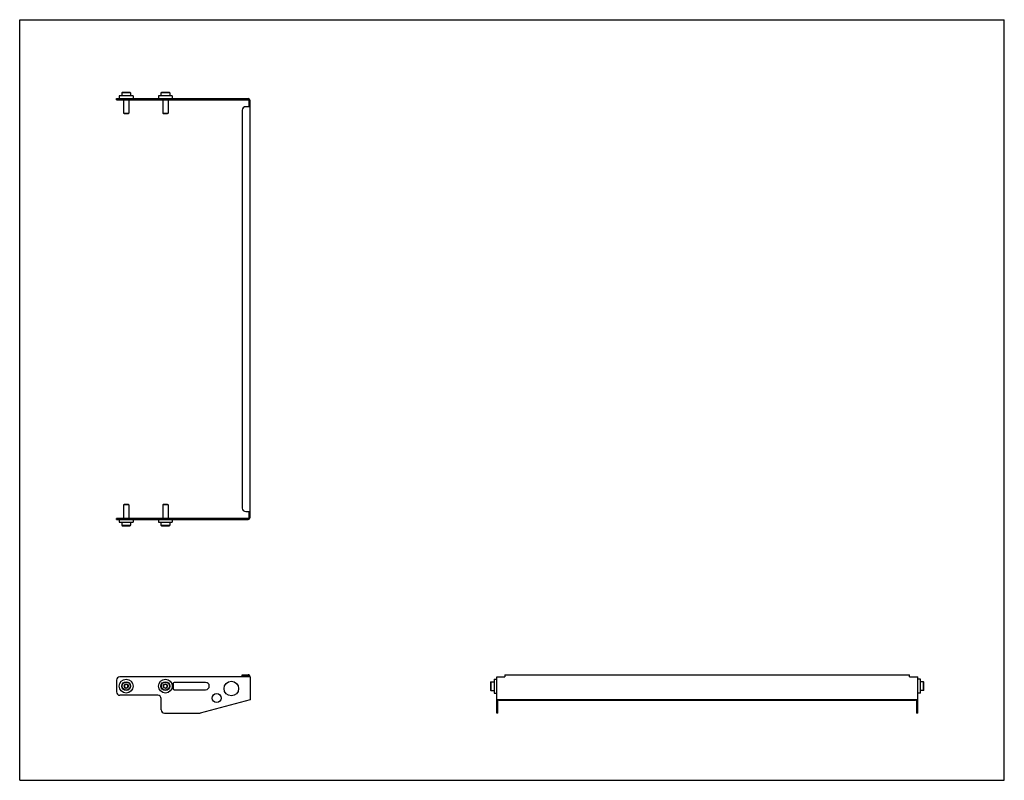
# Model space of a CAD drawing. Header units: inches. Extents: x 0 to 44, y 0 to 34.
import ezdxf

# ---------------------------------------------------------------- set-up
doc = ezdxf.new("R2010")
doc.units = ezdxf.units.IN
doc.header["$LTSCALE"] = 2.42
doc.header["$MEASUREMENT"] = 0
doc.layers.get('0').update_dxf_attribs({"linetype": 'CONTINUOUS'})
for name, color, linetype in [('207125_18_1_BL0', 7, 'CONTINUOUS'), ('605279P_1_1_BL3', 7, 'CONTINUOUS'), ('605279P_1_1_BL4', 7, 'CONTINUOUS'), ('605279P_1_1_BL7', 7, 'CONTINUOUS'), ('605279P_1_1_BL8', 7, 'CONTINUOUS'), ('9506XXM_950620M_1_1_BL1', 7, 'CONTINUOUS'), ('9506XXM_950620M_1_1_BL2', 7, 'CONTINUOUS'), ('9506XXM_950620M_1_1_BL5', 7, 'CONTINUOUS'), ('9506XXM_950620M_1_1_BL6', 7, 'CONTINUOUS')]:
    doc.layers.add(name, color=color, linetype=linetype)

# ---------------------------------------------------------------- blocks, each defined once
blk = doc.blocks.new('207125_18_1_BL0', base_point=(22.226, 16.735))
at = {"layer": '207125_18_1_BL0', "color": 7, "linetype": 'CONTINUOUS'}
for p, q in [((4.323, 30.422), (4.323, 30.47)), ((4.323, 30.47), (10.203, 30.47)), ((4.323, 30.422), (10.203, 30.422)), ((10.251, 30.11), (10.251, 30.374)), ((10.299, 11.755), (10.299, 30.374)), ((9.949, 29.96), (9.949, 12.17)), ((10.299, 30.11), (10.099, 30.11)), ((10.099, 12.02), (10.299, 12.02)), ((10.251, 11.755), (10.251, 12.02)), ((10.203, 11.707), (4.323, 11.707)), ((4.323, 11.659), (4.323, 11.707)), ((4.323, 11.659), (10.203, 11.659)), ((4.323, 4.475), (4.323, 3.95)), ((10.299, 4.625), (4.473, 4.625)), ((9.949, 4.721), (10.203, 4.721)), ((9.949, 4.673), (9.949, 4.721)), ((9.949, 4.673), (10.203, 4.673)), ((10.299, 4.625), (10.299, 3.603)), ((21.318, 3), (21.318, 4.625)), ((21.318, 4.625), (21.679, 4.625)), ((21.679, 4.721), (21.679, 4.625)), ((21.679, 4.721), (39.769, 4.721)), ((39.769, 4.625), (39.769, 4.721)), ((39.769, 4.625), (40.129, 4.625)), ((40.129, 3), (40.129, 4.625)), ((6.86, 4.325), (6.86, 4.1)), ((8.31, 4.375), (6.91, 4.375)), ((6.91, 4.05), (8.31, 4.05)), ((6.174, 3.8), (4.473, 3.8)), ((6.324, 3.15), (6.324, 3.65)), ((10.299, 3.603), (8.068, 3.005)), ((21.366, 3), (21.366, 3.577)), ((40.033, 3.603), (21.414, 3.603)), ((21.414, 3.59), (40.033, 3.59)), ((40.081, 3.577), (40.081, 3)), ((6.474, 3), (8.029, 3)), ((21.366, 3), (21.318, 3)), ((40.129, 3), (40.081, 3))]:
    blk.add_line(p, q, dxfattribs=at)
for centre, radius in [((9.458, 4.102), 0.325), ((8.8, 3.675), 0.2)]:
    blk.add_circle(centre, radius, dxfattribs=at)
for centre, radius, start, end in [((10.203, 30.374), 0.096, 0, 90), ((10.203, 30.374), 0.048, 0, 90), ((10.099, 29.96), 0.15, 90, 180), ((10.099, 12.17), 0.15, 180, 270), ((10.203, 11.755), 0.096, 270, 360), ((10.203, 11.755), 0.048, 270, 360), ((4.473, 4.475), 0.15, 90, 180), ((10.203, 4.625), 0.096, 0, 90), ((10.203, 4.625), 0.048, 0, 90), ((6.91, 4.325), 0.05, 90, 180), ((6.91, 4.1), 0.05, 180, 270), ((8.31, 4.212), 0.163, 270, 90), ((4.473, 3.95), 0.15, 180, 270), ((6.174, 3.65), 0.15, 0, 90), ((6.474, 3.15), 0.15, 180, 270), ((8.029, 3.15), 0.15, 270, 285)]:
    blk.add_arc(centre, radius, start, end, dxfattribs=at)
for centre, major_axis, start_param, end_param in [((21.414, 3.577), (0.096, 0), 7.853982, 9.424778), ((21.414, 3.577), (0.048, 0), 1.570796, 3.141593), ((40.033, 3.577), (0.096, 0), 6.283185, 7.853982), ((40.033, 3.577), (0.048, 0), 0, 1.570796)]:
    blk.add_ellipse(centre, major_axis=major_axis, ratio=0.267949, start_param=start_param, end_param=end_param, dxfattribs=at)
blk = doc.blocks.new('9506XXM_950620M_1_1_BL1', base_point=(4.761, 8.171))
at = {"layer": '9506XXM_950620M_1_1_BL1', "color": 7, "linetype": 'CONTINUOUS'}
for p, q in [((4.662, 12.327), (4.642, 12.307)), ((4.859, 12.327), (4.662, 12.327)), ((4.859, 12.327), (4.879, 12.307)), ((4.879, 12.307), (4.642, 12.307)), ((4.642, 12.307), (4.642, 11.707)), ((4.879, 12.307), (4.879, 11.707)), ((4.564, 11.539), (4.564, 11.401)), ((4.957, 11.539), (4.957, 11.401)), ((4.564, 11.401), (4.957, 11.401)), ((4.564, 11.401), (4.583, 11.382)), ((4.583, 11.382), (4.938, 11.382)), ((4.957, 11.401), (4.938, 11.382)), ((4.761, 4.303), (4.682, 4.258)), ((4.682, 4.258), (4.682, 4.167)), ((4.682, 4.167), (4.761, 4.121)), ((4.839, 4.258), (4.761, 4.303)), ((4.761, 4.121), (4.839, 4.167)), ((4.839, 4.167), (4.839, 4.258))]:
    blk.add_line(p, q, dxfattribs=at)
for radius in [0.197, 0.177, 0.0909]:
    blk.add_circle((4.761, 4.212), radius, dxfattribs=at)
blk = doc.blocks.new('9506XXM_950620M_1_1_BL2', base_point=(13.756, 8.171))
at = {"layer": '9506XXM_950620M_1_1_BL2', "color": 7, "linetype": 'CONTINUOUS'}
for p, q in [((6.412, 12.327), (6.392, 12.307)), ((6.609, 12.327), (6.412, 12.327)), ((6.609, 12.327), (6.629, 12.307)), ((6.629, 12.307), (6.392, 12.307)), ((6.392, 12.307), (6.392, 11.707)), ((6.629, 12.307), (6.629, 11.707)), ((6.314, 11.539), (6.314, 11.401)), ((6.707, 11.539), (6.707, 11.401)), ((6.314, 11.401), (6.707, 11.401)), ((6.314, 11.401), (6.333, 11.382)), ((6.333, 11.382), (6.688, 11.382)), ((6.707, 11.401), (6.688, 11.382)), ((21.041, 4.389), (21.06, 4.409)), ((21.06, 4.409), (21.06, 4.015)), ((21.06, 4.409), (21.198, 4.409)), ((6.511, 4.303), (6.432, 4.258)), ((6.432, 4.258), (6.432, 4.167)), ((6.432, 4.167), (6.511, 4.121)), ((6.589, 4.258), (6.511, 4.303)), ((6.511, 4.121), (6.589, 4.167)), ((6.589, 4.167), (6.589, 4.258)), ((21.041, 4.389), (21.041, 4.035)), ((21.041, 4.035), (21.06, 4.015)), ((21.06, 4.015), (21.198, 4.015))]:
    blk.add_line(p, q, dxfattribs=at)
for radius in [0.197, 0.177, 0.0909]:
    blk.add_circle((6.511, 4.212), radius, dxfattribs=at)
blk = doc.blocks.new('605279P_1_1_BL3', base_point=(4.761, 7.781))
at = {"layer": '605279P_1_1_BL3', "color": 7, "linetype": 'CONTINUOUS'}
for p, q in [((4.451, 11.659), (4.451, 11.539)), ((4.451, 11.539), (5.071, 11.539)), ((5.071, 11.659), (5.071, 11.539))]:
    blk.add_line(p, q, dxfattribs=at)
blk.add_circle((4.761, 4.212), 0.31, dxfattribs=at)
blk = doc.blocks.new('605279P_1_1_BL4', base_point=(13.759, 7.781))
at = {"layer": '605279P_1_1_BL4', "color": 7, "linetype": 'CONTINUOUS'}
for p, q in [((6.201, 11.659), (6.201, 11.539)), ((6.201, 11.539), (6.821, 11.539)), ((6.821, 11.659), (6.821, 11.539)), ((21.198, 4.522), (21.198, 3.902)), ((21.198, 4.522), (21.318, 4.522)), ((21.198, 3.902), (21.318, 3.902))]:
    blk.add_line(p, q, dxfattribs=at)
blk.add_circle((6.511, 4.212), 0.31, dxfattribs=at)
blk = doc.blocks.new('9506XXM_950620M_1_1_BL5', base_point=(4.761, 30.275))
at = {"layer": '9506XXM_950620M_1_1_BL5', "color": 7, "linetype": 'CONTINUOUS'}
for p, q in [((4.583, 30.748), (4.564, 30.728)), ((4.564, 30.728), (4.564, 30.59)), ((4.957, 30.728), (4.564, 30.728)), ((4.938, 30.748), (4.583, 30.748)), ((4.642, 30.422), (4.642, 29.822)), ((4.879, 30.422), (4.879, 29.822)), ((4.938, 30.748), (4.957, 30.728)), ((4.957, 30.728), (4.957, 30.59)), ((4.642, 29.822), (4.662, 29.803)), ((4.642, 29.822), (4.879, 29.822)), ((4.662, 29.803), (4.859, 29.803)), ((4.879, 29.822), (4.859, 29.803))]:
    blk.add_line(p, q, dxfattribs=at)
blk = doc.blocks.new('9506XXM_950620M_1_1_BL6', base_point=(23.36, 17.382))
at = {"layer": '9506XXM_950620M_1_1_BL6', "color": 7, "linetype": 'CONTINUOUS'}
for p, q in [((6.333, 30.748), (6.314, 30.728)), ((6.314, 30.728), (6.314, 30.59)), ((6.707, 30.728), (6.314, 30.728)), ((6.688, 30.748), (6.333, 30.748)), ((6.392, 30.422), (6.392, 29.822)), ((6.629, 30.422), (6.629, 29.822)), ((6.688, 30.748), (6.707, 30.728)), ((6.707, 30.728), (6.707, 30.59)), ((6.392, 29.822), (6.412, 29.803)), ((6.392, 29.822), (6.629, 29.822)), ((6.412, 29.803), (6.609, 29.803)), ((6.629, 29.822), (6.609, 29.803)), ((40.387, 4.409), (40.249, 4.409)), ((40.407, 4.389), (40.387, 4.409)), ((40.387, 4.015), (40.387, 4.409)), ((40.387, 4.015), (40.249, 4.015)), ((40.407, 4.035), (40.387, 4.015)), ((40.407, 4.035), (40.407, 4.389))]:
    blk.add_line(p, q, dxfattribs=at)
blk = doc.blocks.new('605279P_1_1_BL7', base_point=(4.761, 30.53))
at = {"layer": '605279P_1_1_BL7', "color": 7, "linetype": 'CONTINUOUS'}
for p, q in [((4.451, 30.59), (4.451, 30.47)), ((5.071, 30.59), (4.451, 30.59)), ((5.071, 30.59), (5.071, 30.47))]:
    blk.add_line(p, q, dxfattribs=at)
blk = doc.blocks.new('605279P_1_1_BL8', base_point=(23.225, 17.246))
at = {"layer": '605279P_1_1_BL8', "color": 7, "linetype": 'CONTINUOUS'}
for p, q in [((6.201, 30.59), (6.201, 30.47)), ((6.821, 30.59), (6.201, 30.59)), ((6.821, 30.59), (6.821, 30.47)), ((40.249, 4.522), (40.129, 4.522)), ((40.249, 3.902), (40.249, 4.522)), ((40.249, 3.902), (40.129, 3.902))]:
    blk.add_line(p, q, dxfattribs=at)

msp = doc.modelspace()

# ---------------------------------------------------------------- linework, layer by layer
at = {"color": 7, "linetype": 'CONTINUOUS'}
for p, q in [((0, 0), (0, 34)), ((0, 34), (44, 34)), ((44, 0), (44, 34)), ((0, 0), (44, 0))]:
    msp.add_line(p, q, dxfattribs=at)

# ---------------------------------------------------------------- block references
at = {"layer": '207125_18_1_BL0'}
msp.add_blockref('207125_18_1_BL0', (22.226, 16.735), dxfattribs=at)
at = {"layer": '605279P_1_1_BL3'}
msp.add_blockref('605279P_1_1_BL3', (4.761, 7.781), dxfattribs=at)
at = {"layer": '605279P_1_1_BL4'}
msp.add_blockref('605279P_1_1_BL4', (13.759, 7.781), dxfattribs=at)
at = {"layer": '605279P_1_1_BL7'}
msp.add_blockref('605279P_1_1_BL7', (4.761, 30.53), dxfattribs=at)
at = {"layer": '605279P_1_1_BL8'}
msp.add_blockref('605279P_1_1_BL8', (23.225, 17.246), dxfattribs=at)
at = {"layer": '9506XXM_950620M_1_1_BL1'}
msp.add_blockref('9506XXM_950620M_1_1_BL1', (4.761, 8.171), dxfattribs=at)
at = {"layer": '9506XXM_950620M_1_1_BL2'}
msp.add_blockref('9506XXM_950620M_1_1_BL2', (13.756, 8.171), dxfattribs=at)
at = {"layer": '9506XXM_950620M_1_1_BL5'}
msp.add_blockref('9506XXM_950620M_1_1_BL5', (4.761, 30.275), dxfattribs=at)
at = {"layer": '9506XXM_950620M_1_1_BL6'}
msp.add_blockref('9506XXM_950620M_1_1_BL6', (23.36, 17.382), dxfattribs=at)

doc.saveas('drawing.dxf')
